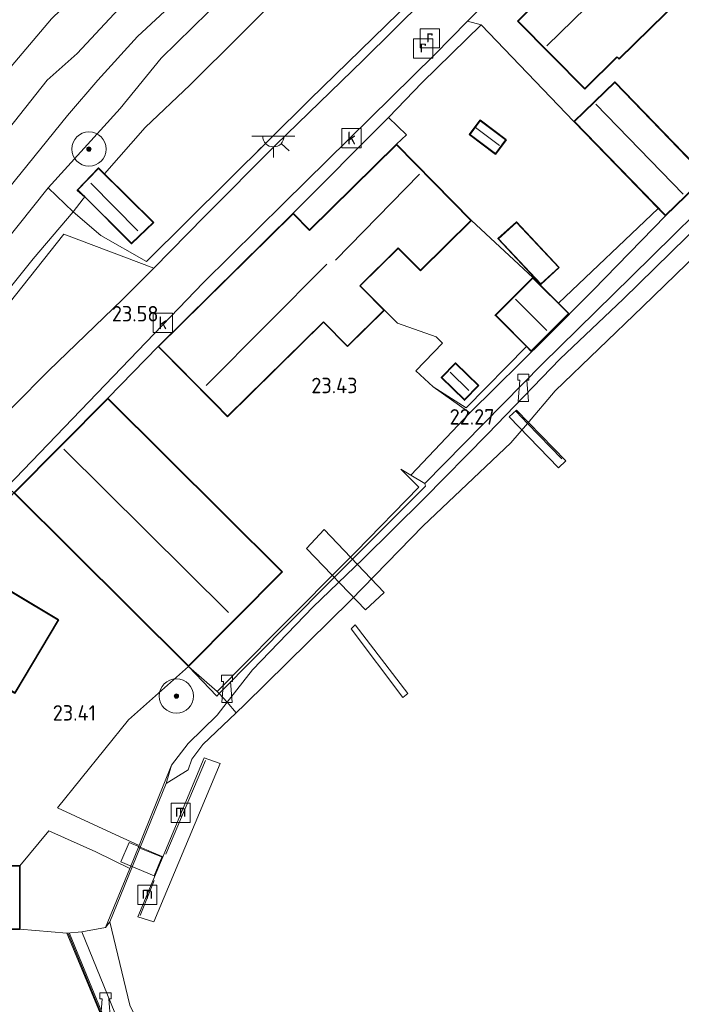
# Model space of a CAD drawing. Header units: metres. Extents: x 185049 to 189876, y 349292 to 352302.
# Tile 208 of 256: x 189433 to 189510, y 350833 to 350947. Entities that reach past the tile are written whole.
import ezdxf
from ezdxf.enums import TextEntityAlignment as Align

# ---------------------------------------------------------------- set-up
doc = ezdxf.new("R2010")
doc.units = ezdxf.units.M
for name, color, linetype, lineweight in [('B-WE-GR-BOOM-S', 90, 'Continuous', 25), ('B-WE-GR-GRAS-GV', 60, 'Continuous', 13), ('B-WE-GR-HAAG-G', 90, 'GR-HAAG1', 13), ('B-WE-GW-OPHOGING_KRUIN-G', 90, 'Continuous', 18), ('B-WE-GW-TALUD_KRUIN-G', 90, 'Continuous', 18), ('B-WE-GW-TALUD_TEEN-G', 90, 'Continuous', 18), ('B-WE-IE-MEUBILAIR_WATERWEGMEUBILAIR-S', 150, 'Continuous', 25), ('B-WE-IE-TERREINAFSCHEIDING_DOORGANG-G', 210, 'Continuous', 18), ('B-WE-IE-TERREINAFSCHEIDING_KUNSTMATIG_HEKWERK-G', 20, 'IE-TERREINAFSCHEIDING-KUNSTMATIG', 18), ('B-WE-IE-TERREINAFSCHEIDING_KUNSTMATIG_MUUR-G', 90, 'IE-TERREINAFSCHEIDING-KUNSTMATIG-DICHT', 18), ('B-WE-IE-TERREINAFSCHEIDING_KUNSTMATIG_MUUR-GV', 90, 'Continuous', 18), ('B-WE-KG-KADASTRAAL_DAKRAND-G', 170, 'Continuous', 18), ('B-WE-KG-KADASTRAAL_NOK-G', 10, 'Continuous', 18), ('B-WE-KL-ET_LS_OV_LICHTPUNT-S', 190, 'Continuous', 25), ('B-WE-KW-KUNSTWERK_BRUG-GV', 170, 'Continuous', 18), ('B-WE-KW-KUNSTWERK_STEIGER-GV', 170, 'Continuous', 18), ('B-WE-OB-BEKLEDING_STEEN-GV', 30, 'Continuous', 18), ('B-WE-OB-OEVERVOORZIENING-G', 7, 'Continuous', 18), ('B-WE-OG-BEBOUWING_BEDRIJVEN-GV', 7, 'Continuous', 18), ('B-WE-OG-BEBOUWING_KAS-GV', 7, 'Continuous', 35), ('B-WE-OG-BEBOUWING_LOODS-GV', 7, 'Continuous', 35), ('B-WE-OG-BEBOUWING_SCHUUR-GV', 7, 'Continuous', 35), ('B-WE-OG-TERREIN-GV', 7, 'Continuous', 18), ('B-WE-OG-TERREIN_GROEN_TUIN-GV', 7, 'Continuous', 18), ('B-WE-OG-WATER_HAVEN-GV', 170, 'Continuous', 18), ('B-WE-RI-GWA_KOLK-S', 30, 'Continuous', 25), ('B-WE-RI-GWA_RIOOLPUT-S', 30, 'Continuous', 25), ('B-WE-VH-VERHARDING_ASFALT-GV', 252, 'Continuous', 18), ('B-WE-VH-VERHARDING_BETON-GV', 252, 'Continuous', 18), ('B-WE-VH-VERHARDING_STRAATBAKSTEEN-GV', 252, 'Continuous', 18), ('X-XX-AL-HOOGTELABEL-S', 7, 'Continuous', 25)]:
    doc.layers.add(name, color=color, linetype=linetype, lineweight=lineweight)
doc.styles.add('NLCS-ISO', font='NLCS-ISO.ttf')
doc.styles.add('NLCS-ISO-ANNOTATIVE-T18', font='NLCS-ISO.ttf', dxfattribs={"height": 1.8})
doc.linetypes.add('GR-HAAG1', pattern='A,6,[176,NLCS.SHX,S=0.125,R=0,X=0,Y=0],-2', length=8)
doc.linetypes.add('IE-TERREINAFSCHEIDING-KUNSTMATIG', pattern='A,4,[82,NLCS.SHX,S=0.75,R=90,X=0,Y=0],4,-2', length=10)
doc.linetypes.add('IE-TERREINAFSCHEIDING-KUNSTMATIG-DICHT', pattern='A,8,-1,[82,NLCS.SHX,S=0.75,R=90,X=0,Y=0],-1', length=10)

# ---------------------------------------------------------------- blocks, each defined once
blk = doc.blocks.new('SAL-HOOGTELABEL-SO')
at = {"color": 0, "linetype": 'ByBlock', "lineweight": -2, "style": 'NLCS-ISO-ANNOTATIVE-T18'}
blk.add_attdef('HOOGTE', text='', height=1.8, dxfattribs=at).set_placement((2.79, 0), align=Align.RIGHT)
blk = doc.blocks.new('SGR-BOOM_01-SO')
at = {"linetype": 'ByBlock', "lineweight": 18}
h = blk.add_hatch(color=0, dxfattribs=at)
h.dxf.hatch_style = 1
edge = h.paths.add_edge_path()
edge.add_arc((0, 0), 0.25, 0, 360)
at = {"color": 0, "linetype": 'ByBlock', "lineweight": 18}
for radius in [2, 0.25]:
    blk.add_circle((0, 0), radius, dxfattribs=at)
blk = doc.blocks.new('SIE-WATER_BOLDER-SO')
at = {"color": 0, "linetype": 'ByBlock', "lineweight": 18}
blk.add_lwpolyline([(0.4, 0.87), (0.6, -1.59), (-0.6, -1.59), (-0.4, 0.87), (-0.65, 0.87), (-0.65, 1.59), (0.65, 1.59), (0.65, 0.87)], close=True, dxfattribs=at)
blk = doc.blocks.new('SIE-WATER_MEERPAAL-SO')
at = {"color": 0, "linetype": 'ByBlock', "lineweight": 18}
blk.add_lwpolyline([(-1.12, -1.12), (1.12, -1.12), (1.12, 1.12), (-1.12, 1.12)], close=True, dxfattribs=at)
at = {"color": 0, "linetype": 'ByBlock', "lineweight": 18, "style": 'NLCS-ISO'}
blk.add_text('m', height=1.5, dxfattribs=at).set_placement((0, 0.28), align=Align.MIDDLE_CENTER)
blk = doc.blocks.new('SRI-PUT_INSPECTIEPUT_RIOOLPUT-SO')
at = {"color": 0, "linetype": 'ByBlock', "lineweight": 18}
blk.add_lwpolyline([(-1.12, -1.12), (1.12, -1.12), (1.12, 1.12), (-1.12, 1.12)], close=True, dxfattribs=at)
at = {"color": 0, "linetype": 'ByBlock', "lineweight": 18, "style": 'NLCS-ISO'}
blk.add_text('r', height=1.5, dxfattribs=at).set_placement((0, 0.28), align=Align.MIDDLE_CENTER)
blk = doc.blocks.new('SRI-KOLK-SO')
at = {"color": 0, "linetype": 'ByBlock', "lineweight": 18}
blk.add_lwpolyline([(-1.125, -1.125), (1.125, -1.125), (1.125, 1.125), (-1.125, 1.125)], close=True, dxfattribs=at)
at = {"color": 0, "linetype": 'ByBlock', "lineweight": 18, "style": 'NLCS-ISO'}
blk.add_text('k', height=1.5, dxfattribs=at).set_placement((0, 0), align=Align.MIDDLE_CENTER)
blk = doc.blocks.new('SKL-ET_OV_LICHTPUNT-SO')
at = {"color": 0, "linetype": 'ByBlock', "lineweight": 18}
for points in [[(-1.25, 0), (-2.5, 0)], [(1.25, 0), (2.5, 0)], [(-0.92, -0.85), (-1.83, -1.7)], [(0.92, -0.85), (1.83, -1.7)], [(0, -1.25), (0, -2.5)]]:
    blk.add_lwpolyline(points, dxfattribs=at)
blk.add_lwpolyline([(0, 0), (1.25, 0, -1), (-1.25, 0)], format="xyb", close=True, dxfattribs=at)

msp = doc.modelspace()

# ---------------------------------------------------------------- linework, layer by layer
at = {"layer": 'B-WE-GR-GRAS-GV'}
for points in [[(189447.323, 350934.658, 23.451), (189442.622, 350929.246, 23.547), (189441.917, 350929.944, 23.405), (189439.432, 350927.38, 23.405), (189440.308, 350926.582, 23.594), (189440.103, 350926.346, 23.598), (189438.95, 350924.826, 23.854), (189436.06, 350927.646, 25.126), (189444.424, 350936.859, 24.866), (189449.187, 350942.725, 24.922), (189454.679, 350948.098, 24.9), (189464.774, 350957.729, 24.848), (189475.226, 350967.457, 24.762), (189490.795, 350978.419, 24.654), (189499.962, 350985.354, 24.616), (189510.241, 350993.119, 24.654), (189513.119, 350990.533, 23.671), (189499.976, 350981.233, 23.632), (189487.007, 350971.535, 23.598), (189475.773, 350962.324, 23.533), (189464.22, 350951.248, 23.447), (189452.576, 350939.62, 23.468)], [(189466.504, 350937.933, 23.477), (189447.514, 350919.036, 23.49), (189442.174, 350922.081, 23.661), (189438.95, 350924.826, 23.854), (189440.103, 350926.346, 23.598), (189440.308, 350926.582, 23.594), (189445.74, 350921.126, 23.405), (189448.332, 350923.598, 23.405), (189442.622, 350929.246, 23.547), (189447.323, 350934.658, 23.451), (189452.576, 350939.62, 23.468), (189464.22, 350951.248, 23.447), (189475.773, 350962.324, 23.533), (189487.007, 350971.535, 23.598), (189499.976, 350981.233, 23.632), (189513.119, 350990.533, 23.671), (189519.946, 350984.4, 23.52), (189504.66, 350973.368, 23.559), (189493.528, 350964.013, 23.529), (189479.78, 350950.872, 23.555)], [(189452.393, 350871.908, 23.43), (189455.675, 350868.448, 22.222), (189455.968, 350868.743, 22.132), (189456.888, 350867.732, 21.933), (189455.712, 350866.221, 21.899), (189452.328, 350862.905, 21.877), (189450.42, 350860.409, 22.063), (189447.076, 350852.119, 22.032), (189446.632, 350851.035, 22.02), (189442.9, 350852.754, 22.571), (189437.147, 350855.44, 23.283), (189445.407, 350865.691, 23.305)], [(189439.946, 350840.99, 22.192), (189438.218, 350840.852, 23.184), (189432.755, 350841.286, 23.434), (189432.755, 350848.681, 23.434), (189436.104, 350852.757, 23.279), (189441.61, 350850.295, 22.546), (189445.547, 350848.382, 21.942), (189442.732, 350841.504, 21.968)]]:
    msp.add_polyline3d(points, close=True, dxfattribs=at)
for points in [[(189483.425, 350953.117, 23.546), (189472.727, 350942.49, 23.516), (189462.552, 350932.634, 23.55), (189454.266, 350924.282, 23.516), (189448.364, 350918.279, 23.529), (189437.888, 350922.255, 23.714), (189425.111, 350906.172, 23.74)], [(189436.429, 350947.313, 23.512), (189428.301, 350937.736, 23.533), (189420.577, 350927.689, 23.525), (189415.051, 350920.745, 23.49), (189412.157, 350916.672, 23.606), (189406.728, 350910.234, 23.292), (189402.074, 350904.024, 22.99), (189399.119, 350899.344, 22.766), (189396.933, 350894.807, 22.697), (189401.374, 350898.878, 23.71), (189406.254, 350904.801, 24.279), (189410.804, 350909.988, 24.646), (189416.544, 350915.304, 25.198), (189423.655, 350925.29, 25.12), (189430.791, 350933.678, 25.004), (189435.943, 350940.171, 24.956), (189439.428, 350943.293, 24.943), (189447.514, 350951.99, 24.84)], [(189447.514, 350951.99, 24.84), (189439.428, 350943.293, 24.943), (189435.943, 350940.171, 24.956), (189430.791, 350933.678, 25.004), (189423.655, 350925.29, 25.12), (189416.544, 350915.304, 25.198), (189410.804, 350909.988, 24.646), (189406.254, 350904.801, 24.279), (189401.374, 350898.878, 23.71), (189396.933, 350894.807, 22.697), (189399.119, 350899.344, 22.766), (189402.074, 350904.024, 22.99), (189406.728, 350910.234, 23.292), (189412.157, 350916.672, 23.606), (189415.051, 350920.745, 23.49), (189420.577, 350927.689, 23.525), (189428.301, 350937.736, 23.533), (189436.429, 350947.313, 23.512)], [(189429.604, 350913.546, 23.688), (189434.302, 350919.375, 23.736), (189438.95, 350924.826, 23.854), (189442.174, 350922.081, 23.661), (189447.514, 350919.036, 23.49), (189466.504, 350937.933, 23.477), (189479.78, 350950.872, 23.555)], [(189454.679, 350948.098, 24.9), (189449.187, 350942.725, 24.922), (189444.424, 350936.859, 24.866), (189436.06, 350927.646, 25.126), (189429.161, 350919.058, 25.193)], [(189429.161, 350919.058, 25.193), (189436.06, 350927.646, 25.126), (189438.95, 350924.826, 23.854), (189434.302, 350919.375, 23.736), (189429.604, 350913.546, 23.688)]]:
    msp.add_polyline3d(points, dxfattribs=at)
at = {"layer": 'B-WE-GR-HAAG-G'}
for points in [[(189452.393, 350871.908, 23.43), (189445.407, 350865.691, 23.305), (189437.147, 350855.44, 23.283)], [(189436.104, 350852.757, 23.279), (189432.755, 350848.681, 23.434)]]:
    msp.add_polyline3d(points, dxfattribs=at)
at = {"layer": 'B-WE-GW-OPHOGING_KRUIN-G'}
msp.add_polyline3d([(189406.2229, 350884.8533, 25.6684), (189410.502, 350894.373, 25.75), (189419.488, 350909.962, 25.543), (189421.137, 350913.263, 25.367), (189424.359, 350918.878, 25.387), (189438.278, 350936.066, 25.042), (189441.846, 350940.178, 24.906), (189446.44, 350945.248, 24.991), (189462.314, 350959.996, 24.943), (189477.702, 350972.457, 24.84), (189493.763, 350984.377, 24.736), (189505.518, 350992.796, 24.68), (189508.3715, 350994.8282, 24.6808)], dxfattribs=at)
at = {"layer": 'B-WE-GW-TALUD_KRUIN-G'}
for points in [[(189506.697, 350996.359, 24.62), (189494.477, 350987.998, 24.659), (189485.711, 350981.686, 24.758), (189474.336, 350973.497, 24.805), (189463.931, 350965.991, 24.84), (189455.769, 350959.381, 24.818), (189447.514, 350951.99, 24.84), (189439.428, 350943.293, 24.943), (189435.943, 350940.171, 24.956), (189430.791, 350933.678, 25.004), (189423.655, 350925.29, 25.12), (189416.544, 350915.304, 25.198), (189410.804, 350909.988, 24.646), (189406.254, 350904.801, 24.279), (189401.374, 350898.878, 23.71), (189396.933, 350894.807, 22.697)], [(189510.241, 350993.119, 24.654), (189499.962, 350985.354, 24.616), (189490.795, 350978.419, 24.654), (189475.226, 350967.457, 24.762), (189464.774, 350957.729, 24.848), (189454.679, 350948.098, 24.9), (189449.187, 350942.725, 24.922), (189444.424, 350936.859, 24.866), (189436.06, 350927.646, 25.126)], [(189526.761, 350938.482, 22.101), (189520.34, 350931.776, 22.05), (189512.224, 350923.695, 22.127), (189503.013, 350914.656, 22.071), (189495.658, 350907.717, 22.028), (189487.188, 350898.949, 22.123), (189479.791, 350891.419, 22.179), (189472.677, 350884.405, 22.119), (189466.908, 350878.842, 22.028), (189459.833, 350871.518, 22.063), (189456.888, 350867.732, 21.933)], [(189507.079, 350925.221, 23.335), (189495.454, 350914.209, 23.378)], [(189456.888, 350867.732, 21.933), (189455.712, 350866.221, 21.899), (189452.328, 350862.905, 21.877), (189450.42, 350860.409, 22.063)]]:
    msp.add_polyline3d(points, dxfattribs=at)
at = {"layer": 'B-WE-GW-TALUD_TEEN-G'}
for points in [[(189503.742, 350998.957, 23.374), (189493.948, 350991.818, 23.503), (189484.782, 350985.808, 23.529), (189475.707, 350979.848, 23.494), (189465.669, 350972.226, 23.512), (189456.593, 350964.802, 23.537), (189447.301, 350957.505, 23.494), (189440.722, 350951.482, 23.486), (189436.429, 350947.313, 23.512), (189428.301, 350937.736, 23.533), (189420.577, 350927.689, 23.525), (189415.051, 350920.745, 23.49), (189412.157, 350916.672, 23.606), (189406.728, 350910.234, 23.292), (189402.074, 350904.024, 22.99), (189399.119, 350899.344, 22.766), (189396.933, 350894.807, 22.697)], [(189513.119, 350990.533, 23.671), (189499.976, 350981.233, 23.632), (189487.007, 350971.535, 23.598), (189475.773, 350962.324, 23.533), (189464.22, 350951.248, 23.447), (189452.576, 350939.62, 23.468), (189447.323, 350934.658, 23.451), (189442.622, 350929.246, 23.547)], [(189438.95, 350924.826, 23.854), (189440.103, 350926.346, 23.598), (189440.308, 350926.582, 23.594)], [(189404.308, 350827.17, 23.6), (189403.731, 350832.609, 23.641), (189402.673, 350838.438, 23.654), (189403.236, 350845.993, 23.576), (189404.401, 350853.353, 23.594), (189406.552, 350862.419, 23.533), (189407.749, 350867.046, 23.544), (189408.051, 350868.147, 23.514), (189411.124, 350878.893, 23.594), (189414.101, 350886.505, 23.585), (189416.94, 350893.482, 23.55), (189420.528, 350899.759, 23.507), (189424.406, 350906.5, 23.568), (189429.604, 350913.546, 23.688), (189434.302, 350919.375, 23.736), (189438.95, 350924.826, 23.854)]]:
    msp.add_polyline3d(points, dxfattribs=at)
at = {"layer": 'B-WE-IE-TERREINAFSCHEIDING_DOORGANG-G'}
msp.add_polyline3d([(189442.996, 350903.145, 23.43), (189448.835, 350909.142, 23.46)], dxfattribs=at)
at = {"layer": 'B-WE-IE-TERREINAFSCHEIDING_KUNSTMATIG_HEKWERK-G'}
for points in [[(189519.946, 350984.4, 23.52), (189504.66, 350973.368, 23.559), (189493.528, 350964.013, 23.529), (189479.78, 350950.872, 23.555), (189466.504, 350937.933, 23.477), (189447.514, 350919.036, 23.49), (189442.174, 350922.081, 23.661), (189438.95, 350924.826, 23.854)], [(189479.612, 350939.883, 23.369), (189486.469, 350946.629, 23.408), (189497.253, 350935.352, 23.46)], [(189436.06, 350927.646, 25.126), (189429.161, 350919.058, 25.193), (189423.492, 350911.836, 25.426), (189419.84, 350906.257, 25.478), (189414.823, 350897.356, 25.569), (189410.602, 350889.12, 25.698), (189408.534, 350883.589, 25.524)], [(189438.95, 350924.826, 23.854), (189436.06, 350927.646, 25.126)], [(189480.892, 350904.471, 22.994), (189478.845, 350906.331, 23.343), (189481.972, 350909.551, 23.404), (189481.217, 350910.296, 23.451), (189476.719, 350911.884, 23.468), (189475.199, 350913.388, 23.46)], [(189491.8527, 350900.2034, 22.2773), (189490.528, 350901.572, 22.188)], [(189495.841, 350896.083, 22.546), (189491.8527, 350900.2034, 22.2773)], [(189455.708, 350868.971, 23.162), (189455.968, 350868.743, 22.132), (189456.888, 350867.732, 21.933)], [(189456.888, 350867.732, 21.933), (189457.949, 350866.507, 20.778)], [(189449.75, 350850.031, 20.952), (189454.364, 350860.932, 20.831)], [(189446.7158, 350850.7533, 21.6939), (189446.577, 350850.81, 21.731)], [(189449.256, 350849.715, 21.015), (189446.7158, 350850.7533, 21.6939)], [(189446.766, 350842.908, 20.831), (189448.378, 350846.958, 20.831)], [(189432.755, 350841.286, 23.434), (189438.218, 350840.852, 23.184), (189439.946, 350840.99, 22.192), (189442.732, 350841.504, 21.968)]]:
    msp.add_polyline3d(points, dxfattribs=at)
at = {"layer": 'B-WE-IE-TERREINAFSCHEIDING_KUNSTMATIG_MUUR-G'}
msp.add_polyline3d([(189459.093, 350780.669, 23.309), (189456.956, 350785.296, 23.27), (189451.769, 350797.833, 23.335), (189450.568, 350797.428, 23.33), (189447.655, 350804.131, 23.425), (189452.774, 350806.155, 23.352), (189449.512, 350814.281, 23.343), (189445.288, 350824.724, 23.236), (189444.072, 350827.45, 23.21), (189442.455, 350830.895, 23.21), (189438.403, 350840.718, 23.201)], dxfattribs=at)
at = {"layer": 'B-WE-IE-TERREINAFSCHEIDING_KUNSTMATIG_MUUR-GV'}
for points in [[(189494.04, 350910.198, 22.248), (189485.138, 350901.424, 22.313), (189480.892, 350904.471, 22.994), (189484.722, 350901.996, 23.24), (189491.748, 350909.141, 23.438), (189492.302, 350908.588, 23.425), (189496.686, 350912.982, 23.425), (189495.454, 350914.209, 23.378), (189507.079, 350925.221, 23.335), (189507.91, 350924.364, 22.222), (189499.503, 350915.698, 22.257)], [(189468.539, 350881.439, 22.244), (189455.968, 350868.743, 22.132), (189455.708, 350868.971, 23.162), (189462.494, 350875.794, 23.188), (189471.857, 350885.234, 23.171), (189479.216, 350892.782, 23.231), (189477.113, 350894.862, 23.266), (189478.254, 350894.184, 22.287), (189479.889, 350893.213, 22.231), (189479.993, 350892.89, 22.231)], [(189455.968, 350868.743, 22.132), (189455.675, 350868.448, 22.222), (189452.393, 350871.908, 23.43), (189455.708, 350868.971, 23.162)], [(189443.208, 350842.153, 20.648), (189442.732, 350841.504, 21.968), (189445.547, 350848.382, 21.942), (189446.632, 350851.035, 22.02), (189447.076, 350852.119, 22.032), (189450.42, 350860.409, 22.063), (189449.785, 350858.278, 20.631), (189446.7158, 350850.7533, 20.6389)]]:
    msp.add_polyline3d(points, close=True, dxfattribs=at)
msp.add_polyline3d([(189442.424, 350830.774, 23.188), (189438.218, 350840.852, 23.184), (189438.527, 350840.807, 22.304), (189442.551, 350830.983, 22.205)], dxfattribs=at)
at = {"layer": 'B-WE-KG-KADASTRAAL_DAKRAND-G'}
for points in [[(189502.518, 350942.683, 26.974), (189502.278, 350942.907, 26.979), (189498.528, 350939.207, 26.983), (189490.782, 350947.047, 27.039), (189501.944, 350958.074, 26.996), (189508.236, 350951.709, 27.005), (189507.95, 350951.415, 27), (189509.661, 350949.733, 27.009)], [(189507.911, 350924.435, 25.827), (189497.324, 350935.351, 25.81), (189502.009, 350939.895, 25.814), (189512.588, 350928.964, 25.836)], [(189488.125, 350931.632, 25.833), (189485.167, 350933.854, 25.808), (189486.352, 350935.431, 25.702), (189489.31, 350933.209, 25.737)], [(189479.381, 350918.042, 26.961), (189476.809, 350920.652, 26.923), (189472.322, 350916.231, 26.892), (189472.628, 350915.921, 25.832), (189475.129, 350913.388, 25.832), (189470.888, 350909.209, 25.793), (189468.096, 350912.04, 25.801), (189456.935, 350901.039, 25.603), (189455.434, 350902.562, 27.621), (189448.906, 350909.142, 26.09), (189464.579, 350924.597, 26.129), (189466.48, 350922.671, 26.918), (189476.59, 350932.637, 26.996), (189485.264, 350923.838, 27.048)], [(189445.74, 350921.195, 25.278), (189439.503, 350927.381, 25.221), (189441.918, 350929.873, 25.134), (189448.26, 350923.599, 25.256)], [(189493.427, 350916.454, 26.797), (189488.485, 350921.711, 26.806), (189490.587, 350923.589, 26.806), (189495.489, 350918.352, 26.81)], [(189492.302, 350908.659, 25.491), (189488.158, 350912.794, 25.461), (189492.468, 350917.113, 25.461), (189496.615, 350912.982, 25.431)], [(189484.536, 350902.971, 24.913), (189481.893, 350905.548, 24.848), (189483.476, 350907.172, 24.883), (189486.121, 350904.595, 24.913)], [(189452.393, 350871.978, 27.919), (189432.112, 350892.13, 28.005), (189442.996, 350903.074, 28.035), (189463.266, 350882.908, 27.945)], [(189432.155, 350868.865, 26.698), (189422.09, 350874.888, 26.737), (189427.134, 350883.316, 26.647), (189437.196, 350877.297, 26.694)]]:
    msp.add_polyline3d(points, close=True, dxfattribs=at)
at = {"layer": 'B-WE-KG-KADASTRAAL_NOK-G'}
for points in [[(189494.096, 350944.154, 28.311), (189504.735, 350954.569, 28.346)], [(189499.801, 350937.395, 27.082), (189509.998, 350926.913, 27.121)], [(189488.592, 350932.561, 25.863), (189485.804, 350934.66, 25.813)], [(189469.486, 350919.219, 31.259), (189479.273, 350929.205, 31.269)], [(189446.503, 350922.62, 25.99), (189441.022, 350928.191, 26.004)], [(189454.453, 350904.617, 28.306), (189468.497, 350918.752, 28.271)], [(189490.476, 350914.657, 26.668), (189494.117, 350911.003, 26.664)], [(189482.859, 350906.164, 25.405), (189485.041, 350904.04, 25.413)], [(189437.87, 350897.212, 30.243), (189457.041, 350878.165, 30.144)]]:
    msp.add_polyline3d(points, dxfattribs=at)
at = {"layer": 'B-WE-KW-KUNSTWERK_BRUG-GV'}
for points in [[(189496.338, 350895.836, 22.584), (189495.469, 350895.007, 22.559), (189489.724, 350900.95, 22.14), (189490.559, 350901.757, 22.14)], [(189475.181, 350880.519, 23.201), (189473, 350878.496, 23.318), (189466.125, 350885.638, 23.123), (189468.194, 350887.84, 23.136)], [(189477.905, 350868.731, 24.19), (189477.329, 350868.295, 24.237), (189471.315, 350876.264, 22.198), (189471.786, 350876.729, 22.193)], [(189449.336, 350849.76, 21.002), (189448.387, 350847.507, 20.998), (189444.501, 350849.14, 22.045), (189445.458, 350851.401, 22.05)]]:
    msp.add_polyline3d(points, close=True, dxfattribs=at)
at = {"layer": 'B-WE-KW-KUNSTWERK_STEIGER-GV'}
msp.add_polyline3d([(189456.071, 350860.579, 20.831), (189448.364, 350842.138, 20.822), (189446.472, 350842.745, 20.826), (189454.222, 350861.268, 20.822)], close=True, dxfattribs=at)
at = {"layer": 'B-WE-OB-BEKLEDING_STEEN-GV'}
for points in [[(189458.941, 350867.456, 20.73), (189457.949, 350866.507, 20.778), (189456.888, 350867.732, 21.933), (189459.833, 350871.518, 22.063), (189466.908, 350878.842, 22.028), (189472.677, 350884.405, 22.119), (189479.791, 350891.419, 22.179), (189487.188, 350898.949, 22.123), (189495.658, 350907.717, 22.028), (189503.013, 350914.656, 22.071), (189512.224, 350923.695, 22.127), (189520.34, 350931.776, 22.05), (189526.761, 350938.482, 22.101), (189528.404, 350936.745, 20.747), (189515.574, 350923.801, 20.713), (189505.248, 350913.773, 20.67), (189495.078, 350903.986, 20.678), (189491.8527, 350900.2034, 20.678), (189489.916, 350897.932, 20.678), (189479.723, 350888.261, 20.678), (189471.299, 350879.613, 20.713)], [(189452.334, 350859.87, 20.674), (189449.785, 350858.278, 20.631), (189450.42, 350860.409, 22.063), (189452.328, 350862.905, 21.877), (189455.712, 350866.221, 21.899), (189456.888, 350867.732, 21.933), (189457.949, 350866.507, 20.778), (189454.067, 350862.791, 20.739), (189452.755, 350861.107, 20.734)]]:
    msp.add_polyline3d(points, close=True, dxfattribs=at)
at = {"layer": 'B-WE-OB-OEVERVOORZIENING-G'}
for points in [[(189491.8527, 350900.2034, 20.678), (189495.078, 350903.986, 20.678), (189505.248, 350913.773, 20.67), (189515.574, 350923.801, 20.713), (189528.404, 350936.745, 20.747)], [(189457.949, 350866.507, 20.778), (189458.941, 350867.456, 20.73), (189471.299, 350879.613, 20.713), (189479.723, 350888.261, 20.678), (189489.916, 350897.932, 20.678), (189491.8527, 350900.2034, 20.678)], [(189446.7158, 350850.7533, 20.6389), (189449.785, 350858.278, 20.631), (189452.334, 350859.87, 20.674), (189452.755, 350861.107, 20.734), (189454.067, 350862.791, 20.739), (189457.949, 350866.507, 20.778)], [(189450.0711, 350823.4123, 20.6705), (189445.555, 350832.461, 20.674), (189443.208, 350842.153, 20.648), (189446.7158, 350850.7533, 20.6389)]]:
    msp.add_polyline3d(points, dxfattribs=at)
at = {"layer": 'B-WE-OG-BEBOUWING_BEDRIJVEN-GV'}
for points in [[(189509.732, 350949.733, 23.706), (189502.519, 350942.614, 23.706), (189502.279, 350942.838, 23.706), (189498.527, 350939.136, 23.706), (189490.711, 350947.048, 23.706), (189501.944, 350958.145, 23.706), (189508.306, 350951.709, 23.706), (189508.021, 350951.416, 23.706)], [(189485.334, 350923.837, 23.46), (189479.381, 350917.972, 23.46), (189476.809, 350920.581, 23.46), (189472.393, 350916.23, 23.46), (189472.664, 350915.956, 23.46), (189475.199, 350913.388, 23.46), (189470.887, 350909.138, 23.46), (189468.095, 350911.97, 23.46), (189456.934, 350900.969, 23.46), (189455.398, 350902.526, 23.46), (189448.835, 350909.142, 23.46), (189464.58, 350924.668, 23.46), (189466.48, 350922.741, 23.46), (189476.59, 350932.708, 23.46)]]:
    msp.add_polyline3d(points, close=True, dxfattribs=at)
at = {"layer": 'B-WE-OG-BEBOUWING_KAS-GV'}
msp.add_polyline3d([(189486.191, 350904.596, 23.21), (189484.537, 350902.9, 23.21), (189481.822, 350905.547, 23.21), (189483.475, 350907.243, 23.21)], close=True, dxfattribs=at)
at = {"layer": 'B-WE-OG-BEBOUWING_LOODS-GV'}
msp.add_polyline3d([(189463.337, 350882.909, 23.43), (189452.393, 350871.908, 23.43), (189432.041, 350892.13, 23.43), (189442.996, 350903.145, 23.43)], close=True, dxfattribs=at)
at = {"layer": 'B-WE-OG-BEBOUWING_SCHUUR-GV'}
for points in [[(189512.659, 350928.963, 22.283), (189507.91, 350924.364, 22.222), (189507.079, 350925.221, 23.335), (189497.253, 350935.352, 23.46), (189502.01, 350939.966, 23.46), (189512.271, 350929.364, 23.417)], [(189489.38, 350933.219, 23.601), (189488.135, 350931.562, 23.601), (189485.097, 350933.844, 23.601), (189486.342, 350935.501, 23.601)], [(189448.332, 350923.598, 23.405), (189445.74, 350921.126, 23.405), (189440.308, 350926.582, 23.594), (189439.432, 350927.38, 23.405), (189441.917, 350929.944, 23.405), (189442.622, 350929.246, 23.547)], [(189495.56, 350918.349, 23.555), (189493.424, 350916.383, 23.555), (189488.414, 350921.714, 23.555), (189490.59, 350923.659, 23.555)], [(189496.686, 350912.982, 23.425), (189492.302, 350908.588, 23.425), (189491.748, 350909.141, 23.438), (189488.087, 350912.794, 23.425), (189492.468, 350917.184, 23.425), (189495.454, 350914.209, 23.378)], [(189437.264, 350877.314, 23.46), (189432.172, 350868.796, 23.46), (189422.022, 350874.871, 23.46), (189427.117, 350883.384, 23.46)], [(189432.755, 350841.286, 23.434), (189415.519, 350841.284, 23.434), (189415.517, 350844.225, 23.395), (189415.515, 350848.69, 23.434), (189432.755, 350848.681, 23.434)]]:
    msp.add_polyline3d(points, close=True, dxfattribs=at)
at = {"layer": 'B-WE-OG-TERREIN-GV'}
for points in [[(189486.469, 350946.629, 23.408), (189497.253, 350935.352, 23.46), (189507.079, 350925.221, 23.335), (189495.454, 350914.209, 23.378), (189492.468, 350917.184, 23.425), (189485.334, 350923.837, 23.46), (189476.59, 350932.708, 23.46), (189477.768, 350933.797, 23.46), (189475.669, 350935.841, 23.46), (189479.612, 350939.883, 23.369)], [(189485.097, 350933.844, 23.601), (189488.135, 350931.562, 23.601), (189489.38, 350933.219, 23.601), (189486.342, 350935.501, 23.601)], [(189488.414, 350921.714, 23.555), (189493.424, 350916.383, 23.555), (189495.56, 350918.349, 23.555), (189490.59, 350923.659, 23.555)], [(189481.972, 350909.551, 23.404), (189478.845, 350906.331, 23.343), (189480.892, 350904.471, 22.994), (189485.138, 350901.424, 22.313), (189478.254, 350894.184, 22.287), (189477.113, 350894.862, 23.266), (189479.216, 350892.782, 23.231), (189471.857, 350885.234, 23.171), (189462.494, 350875.794, 23.188), (189455.708, 350868.971, 23.162), (189452.393, 350871.908, 23.43), (189463.337, 350882.909, 23.43), (189442.996, 350903.145, 23.43), (189448.835, 350909.142, 23.46), (189455.398, 350902.526, 23.46), (189456.934, 350900.969, 23.46), (189468.095, 350911.97, 23.46), (189470.887, 350909.138, 23.46), (189475.199, 350913.388, 23.46), (189476.719, 350911.884, 23.468), (189481.217, 350910.296, 23.451)], [(189438.218, 350840.852, 23.184), (189442.424, 350830.774, 23.188), (189443.932, 350827.704, 23.568), (189438.308, 350825.337, 23.568), (189438.064, 350825.9, 23.568), (189413.799, 350815.715, 23.568), (189411.141, 350826.92, 23.507), (189411.144, 350840.989, 23.447), (189415.519, 350841.284, 23.434), (189432.755, 350841.286, 23.434)]]:
    msp.add_polyline3d(points, close=True, dxfattribs=at)
at = {"layer": 'B-WE-OG-TERREIN_GROEN_TUIN-GV'}
for points in [[(189504.608, 350960.144, 23.529), (189510.894, 350954.059, 23.632), (189517.253, 350947.905, 23.546), (189523.117, 350942.315, 23.24), (189524.828, 350940.614, 22.209), (189525.954, 350939.372, 22.214), (189525.703, 350938.865, 22.166), (189524.302, 350940.255, 22.166), (189524.492, 350940.451, 22.252), (189521.337, 350943.581, 23.309), (189517.918, 350940.137, 23.365), (189520.638, 350937.415, 23.283), (189519.925, 350936.683, 23.253), (189512.271, 350929.364, 23.417), (189502.01, 350939.966, 23.46), (189497.253, 350935.352, 23.46), (189486.469, 350946.629, 23.408), (189484.856, 350947.028, 23.438), (189489.549, 350951.808, 23.503), (189499.103, 350960.823, 23.49), (189503.031, 350964.052, 23.408), (189502.854, 350961.716, 23.443)], [(189490.711, 350947.048, 23.706), (189498.527, 350939.136, 23.706), (189502.279, 350942.838, 23.706), (189502.519, 350942.614, 23.706), (189509.732, 350949.733, 23.706), (189508.021, 350951.416, 23.706), (189508.306, 350951.709, 23.706), (189501.944, 350958.145, 23.706)], [(189476.59, 350932.708, 23.46), (189466.48, 350922.741, 23.46), (189464.58, 350924.668, 23.46), (189475.669, 350935.841, 23.46), (189477.768, 350933.797, 23.46)], [(189485.334, 350923.837, 23.46), (189492.468, 350917.184, 23.425), (189488.087, 350912.794, 23.425), (189491.748, 350909.141, 23.438), (189484.722, 350901.996, 23.24), (189480.892, 350904.471, 22.994), (189478.845, 350906.331, 23.343), (189481.972, 350909.551, 23.404), (189481.217, 350910.296, 23.451), (189476.719, 350911.884, 23.468), (189475.199, 350913.388, 23.46), (189472.664, 350915.956, 23.46), (189472.393, 350916.23, 23.46), (189476.809, 350920.581, 23.46), (189479.381, 350917.972, 23.46)], [(189481.822, 350905.547, 23.21), (189484.537, 350902.9, 23.21), (189486.191, 350904.596, 23.21), (189483.475, 350907.243, 23.21)]]:
    msp.add_polyline3d(points, close=True, dxfattribs=at)
at = {"layer": 'B-WE-OG-WATER_HAVEN-GV'}
msp.add_polyline3d([(189445.555, 350832.461, 20.674), (189443.208, 350842.153, 20.648), (189446.7158, 350850.7533, 20.6389), (189449.785, 350858.278, 20.631), (189452.334, 350859.87, 20.674), (189452.755, 350861.107, 20.734), (189454.067, 350862.791, 20.739), (189457.949, 350866.507, 20.778), (189458.941, 350867.456, 20.73), (189471.299, 350879.613, 20.713), (189479.723, 350888.261, 20.678), (189489.916, 350897.932, 20.678), (189491.8527, 350900.2034, 20.678), (189495.078, 350903.986, 20.678), (189505.248, 350913.773, 20.67), (189515.574, 350923.801, 20.713)], dxfattribs=at)
at = {"layer": 'B-WE-VH-VERHARDING_ASFALT-GV'}
for points in [[(189514.196, 350972.475, 23.555), (189506.07, 350966.55, 23.494), (189503.031, 350964.052, 23.408), (189499.103, 350960.823, 23.49), (189489.549, 350951.808, 23.503), (189484.856, 350947.028, 23.438), (189481.015, 350943.115, 23.52), (189463.508, 350925.872, 23.486), (189454.076, 350916.582, 23.481), (189431.253, 350892.808, 23.438), (189429.964, 350891.481, 23.438), (189426.374, 350886.819, 23.468), (189423.179, 350882.261, 23.49), (189420.063, 350876.708, 23.49), (189417.253, 350870.63, 23.464), (189414.629, 350863.83, 23.468), (189412.18, 350856.284, 23.43), (189410.801, 350850.463, 23.417), (189409.846, 350843.078, 23.408), (189409.924, 350833.861, 23.447), (189410.254, 350826.646, 23.447)], [(189404.308, 350827.17, 23.6), (189403.731, 350832.609, 23.641), (189403.836, 350840.169, 23.555), (189404.426, 350846.755, 23.494), (189405.619, 350853.425, 23.52), (189407.333, 350860.722, 23.555), (189409.25, 350866.568, 23.434), (189409.536, 350867.61, 23.451), (189412.001, 350874.042, 23.507), (189414.882, 350879.989, 23.52), (189418.32, 350886.058, 23.537), (189423.031, 350892.468, 23.529), (189427.323, 350897.436, 23.556), (189427.879, 350898.101, 23.533), (189436.076, 350906.308, 23.512), (189444.698, 350914.615, 23.572), (189448.364, 350918.279, 23.529), (189454.266, 350924.282, 23.516), (189462.552, 350932.634, 23.55), (189472.727, 350942.49, 23.516), (189483.425, 350953.117, 23.546)]]:
    msp.add_polyline3d(points, dxfattribs=at)
at = {"layer": 'B-WE-VH-VERHARDING_BETON-GV'}
for points in [[(189427.879, 350898.101, 23.533), (189427.323, 350897.436, 23.556), (189426.406, 350901.213, 23.687), (189425.111, 350906.172, 23.74), (189437.888, 350922.255, 23.714), (189448.364, 350918.279, 23.529), (189444.698, 350914.615, 23.572), (189436.076, 350906.308, 23.512)], [(189432.041, 350892.13, 23.43), (189452.393, 350871.908, 23.43), (189445.407, 350865.691, 23.305), (189437.147, 350855.44, 23.283), (189442.9, 350852.754, 22.571), (189446.632, 350851.035, 22.02), (189445.547, 350848.382, 21.942), (189441.61, 350850.295, 22.546), (189436.104, 350852.757, 23.279), (189432.755, 350848.681, 23.434), (189415.515, 350848.69, 23.434), (189415.517, 350844.225, 23.395), (189410.97, 350844.215, 23.443), (189412.459, 350853.053, 23.499), (189413.638, 350857.909, 23.503), (189416.6, 350866.729, 23.49), (189420.039, 350874.99, 23.49), (189425.184, 350884.087, 23.417)], [(189422.022, 350874.871, 23.46), (189432.172, 350868.796, 23.46), (189437.264, 350877.314, 23.46), (189427.117, 350883.384, 23.46)], [(189446.525, 350825.391, 22.136), (189445.302, 350824.902, 22.252), (189442.551, 350830.983, 22.205), (189438.527, 350840.807, 22.304), (189438.218, 350840.852, 23.184), (189439.946, 350840.99, 22.192), (189443.811, 350831.561, 22.188)]]:
    msp.add_polyline3d(points, close=True, dxfattribs=at)
msp.add_polyline3d([(189443.811, 350831.561, 22.188), (189439.946, 350840.99, 22.192), (189442.732, 350841.504, 21.968), (189443.208, 350842.153, 20.648), (189445.555, 350832.461, 20.674)], dxfattribs=at)
at = {"layer": 'B-WE-VH-VERHARDING_STRAATBAKSTEEN-GV'}
for points in [[(189442.996, 350903.145, 23.43), (189432.041, 350892.13, 23.43), (189431.253, 350892.808, 23.438), (189454.076, 350916.582, 23.481), (189463.508, 350925.872, 23.486), (189481.015, 350943.115, 23.52), (189484.856, 350947.028, 23.438), (189486.469, 350946.629, 23.408), (189479.612, 350939.883, 23.369), (189475.669, 350935.841, 23.46), (189464.58, 350924.668, 23.46), (189448.835, 350909.142, 23.46)], [(189459.833, 350871.518, 22.063), (189456.888, 350867.732, 21.933), (189455.968, 350868.743, 22.132), (189468.539, 350881.439, 22.244), (189479.993, 350892.89, 22.231), (189479.889, 350893.213, 22.231), (189493.572, 350907.099, 22.17), (189503.986, 350917.304, 22.192), (189516.259, 350929.406, 22.218), (189521.745, 350934.873, 22.166), (189525.703, 350938.865, 22.166), (189525.954, 350939.372, 22.214), (189526.761, 350938.482, 22.101), (189520.34, 350931.776, 22.05), (189512.224, 350923.695, 22.127), (189503.013, 350914.656, 22.071), (189495.658, 350907.717, 22.028), (189487.188, 350898.949, 22.123), (189479.791, 350891.419, 22.179), (189472.677, 350884.405, 22.119), (189466.908, 350878.842, 22.028)], [(189493.572, 350907.099, 22.17), (189479.889, 350893.213, 22.231), (189478.254, 350894.184, 22.287), (189485.138, 350901.424, 22.313), (189494.04, 350910.198, 22.248), (189499.503, 350915.698, 22.257), (189507.91, 350924.364, 22.222), (189512.659, 350928.963, 22.283), (189512.271, 350929.364, 23.417), (189519.925, 350936.683, 23.253), (189521.745, 350934.873, 22.166), (189516.259, 350929.406, 22.218), (189503.986, 350917.304, 22.192)]]:
    msp.add_polyline3d(points, close=True, dxfattribs=at)

# ---------------------------------------------------------------- block references
at = {"layer": 'B-WE-GR-BOOM-S'}
for p in [(189440.796, 350932.146, 24.886), (189450.978, 350868.447, 22.895)]:
    msp.add_blockref('SGR-BOOM_01-SO', p, dxfattribs=at)
at = {"layer": 'B-WE-IE-MEUBILAIR_WATERWEGMEUBILAIR-S'}
for name, p in [('SIE-WATER_BOLDER-SO', (189491.378, 350904.349, 22.722)), ('SIE-WATER_BOLDER-SO', (189456.861, 350869.275, 22.628)), ('SIE-WATER_MEERPAAL-SO', (189451.474, 350854.853, 23.27)), ('SIE-WATER_MEERPAAL-SO', (189447.593, 350845.297, 23.318)), ('SIE-WATER_BOLDER-SO', (189442.721, 350832.301, 22.632))]:
    msp.add_blockref(name, p, dxfattribs=at)
at = {"layer": 'B-WE-KL-ET_LS_OV_LICHTPUNT-S'}
msp.add_blockref('SKL-ET_OV_LICHTPUNT-SO', (189462.273, 350933.653, 23.542), dxfattribs=at)
at = {"layer": 'B-WE-RI-GWA_KOLK-S'}
for p in [(189471.375, 350933.432, 23.458), (189449.38, 350911.914, 23.406)]:
    msp.add_blockref('SRI-KOLK-SO', p, dxfattribs=at)
at = {"layer": 'B-WE-RI-GWA_RIOOLPUT-S'}
for p in [(189480.479, 350945.044, 23.541), (189479.697, 350943.851, 23.541)]:
    msp.add_blockref('SRI-PUT_INSPECTIEPUT_RIOOLPUT-SO', p, dxfattribs=at)
at = {"layer": 'X-XX-AL-HOOGTELABEL-S'}
for p, values in [((189446.105, 350912.074, 23.581), {'HOOGTE': '23.58'}), ((189469.279, 350903.712, 23.43), {'HOOGTE': '23.43'}), ((189485.228, 350900.061, 22.27), {'HOOGTE': '22.27'}), ((189438.823, 350865.587, 23.412), {'HOOGTE': '23.41'})]:
    msp.add_blockref('SAL-HOOGTELABEL-SO', p, dxfattribs=at).add_auto_attribs(values)

doc.saveas('drawing.dxf')
